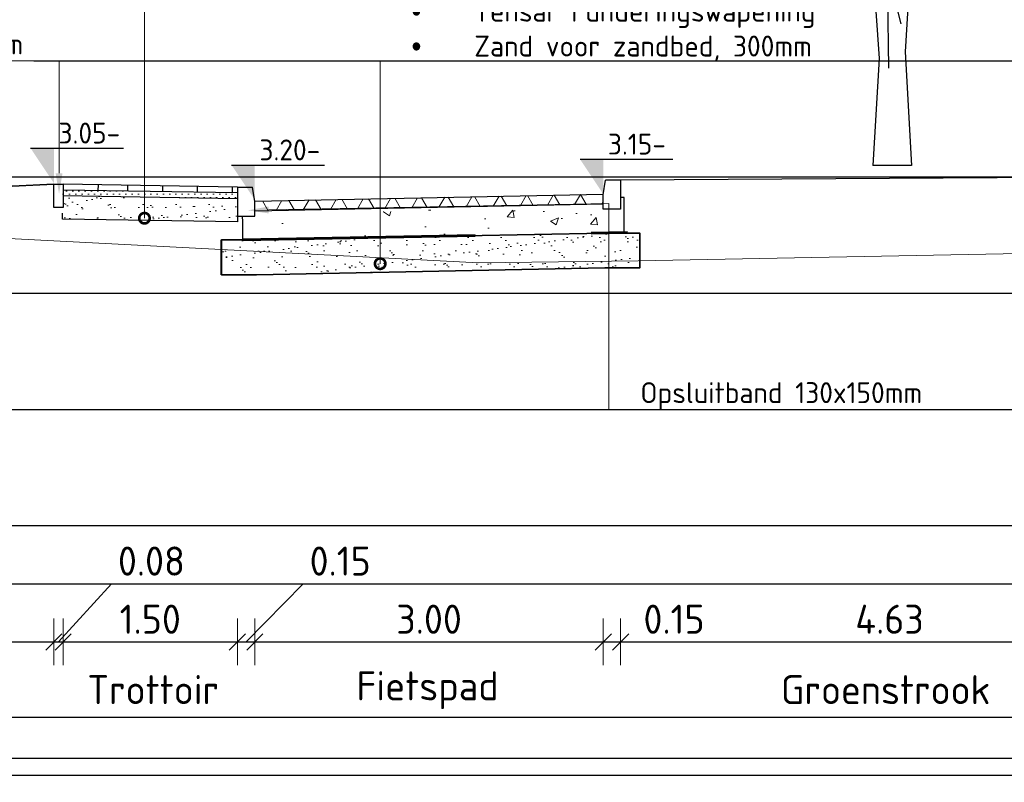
# Model space of a CAD drawing. Header units: millimetres. Extents: x 115999 to 116291, y 477119 to 477297.
# Tile 25 of 45: x 116003.67 to 116012.15, y 477263.91 to 477270.47. Entities that reach past the tile are written whole.
import ezdxf
from ezdxf import colors
from ezdxf.entities.mleader import LeaderData, LeaderLine
from ezdxf.math import Vec2, Vec3

# ---------------------------------------------------------------- set-up
doc = ezdxf.new("R2010")
doc.units = ezdxf.units.MM
doc.linetypes.add('DASHED', pattern=[0.75, 0.5, -0.25])
doc.linetypes.add('DASHED2', pattern=[0.375, 0.25, -0.125])
doc.layers.get('Defpoints').update_dxf_attribs({"lineweight": 25})
for name, color, linetype, lineweight in [('B-WE-GR-BOOM-SD', 254, 'Continuous', 25), ('B-WE-GW-MAAIVELD-GD', 93, 'Continuous', 18), ('N-WE-GW-GROND_ZAND-AD', 253, 'Continuous', 18), ('N-WE-VH-VERHARDING-FUNDERING-WAP', 2, 'DASHED', 60), ('N-WE-VH-VERHARDING_ASFALT-AD', 252, 'Continuous', 18), ('N-WE-VH-VERHARDING_ASFALT-G', 252, 'Continuous', 35), ('N-WE-VH-VERHARDING_FUNDERING-AD', 252, 'Continuous', 18), ('X-XX-AL-AANPIJLING-M', 7, 'Continuous', 18), ('X-XX-AL-DETAIL1-GD', 7, 'Continuous', 25), ('X-XX-AL-PEILMAAT-SD', 7, 'Continuous', 25), ('X-XX-AL-VERWIJZING-T18', 7, 'Continuous', 18)]:
    doc.layers.add(name, color=color, linetype=linetype, lineweight=lineweight)
doc.layers.add('X-XX-AL-HULPLIJN-GD', color=205, linetype='Continuous', lineweight=25, plot=False)
doc.styles.add('NLCS-ISO', font='txt')
doc.styles.add('NLCS-ISO-ANNOTATIEF-T18', font='txt', dxfattribs={"height": 1.8})
doc.styles.add('NLCS-ISO-ANNOTATIEF-T25', font='txt', dxfattribs={"height": 2.5})
doc.dimstyles.new('NLCS-ANNOTATIEF-T25-SCHRAP_L2_H1', dxfattribs={"dimtxt": 2.5, "dimasz": 1.4, "dimexe": 2, "dimexo": 2, "dimgap": 0.7, "dimtad": 1, "dimzin": 0, "dimdsep": 46, "dimtxsty": 'NLCS-ISO-ANNOTATIEF-T25', "dimblk": 'OBLIQUE', "dimcen": 0, "dimdle": 2, "dimclrd": 256, "dimclre": 256, "dimclrt": 256, "dimadec": 1, "dimazin": 0, "dimtfac": 1, "dimtdec": 3, "dimtofl": 0, "dimtmove": 0, "dimatfit": 3, "dimldrblk": 'OBLIQUE', "dimfxl": 2, "dimfxlon": 1, "dimtfillclr": 256, "dimtolj": 1, "dimtzin": 0, "dimlwd": -1, "dimlwe": -1, "dimarcsym": 0})

# ---------------------------------------------------------------- blocks, each defined once
blk = doc.blocks.new('_DotSmall')
at = {"color": 0, "linetype": 'ByBlock', "const_width": 0.5}
blk.add_lwpolyline([(-0.0625, 0, 1), (0.0625, 0, 1)], format="xyb", close=True, dxfattribs=at)
blk = doc.blocks.new('SAL-PEILMAAT_INFRACAD_H01-SOD')
blk.add_line((-2, 3), (6, 3))
blk.add_solid([(-2, 3), (0, 3), (0, 0)])
at = {"style": 'NLCS-ISO'}
blk.add_attdef('...', (0.4, 3.4), '', height=1.8, dxfattribs=at)
blk = doc.blocks.new('_Oblique')
at = {"color": 0, "linetype": 'ByBlock', "lineweight": -2}
blk.add_line((-0.5, -0.5), (0.5, 0.5), dxfattribs=at)
blk = doc.blocks.new('*D27')
at = {"layer": 'Defpoints', "color": 0, "transparency": 16777216}
for p in [(116005.5467, 477269.0801), (116004.0467, 477269.0551), (116005.5467, 477265.1178)]:
    blk.add_point(p, dxfattribs=at)
at = {"layer": 'X-XX-AL-AANPIJLING-M', "transparency": 16777216}
for p, q in [((116004.0467, 477265.3178), (116004.0467, 477264.9178)), ((116005.5467, 477265.3178), (116005.5467, 477264.9178)), ((116003.8467, 477265.1178), (116005.7467, 477265.1178))]:
    blk.add_line(p, q, dxfattribs=at)
at = {"layer": 'X-XX-AL-AANPIJLING-M', "transparency": 16777216, "xscale": 0.14, "yscale": 0.14, "zscale": 0.14, "rotation": 180}
blk.add_blockref('_Oblique', (116004.0467, 477265.1178), dxfattribs=at)
at = {"layer": 'X-XX-AL-AANPIJLING-M', "transparency": 16777216, "xscale": 0.14, "yscale": 0.14, "zscale": 0.14}
blk.add_blockref('_Oblique', (116005.5467, 477265.1178), dxfattribs=at)
at = {"layer": 'X-XX-AL-AANPIJLING-M', "transparency": 16777216, "insert": (116004.7967, 477265.3128), "char_height": 0.25, "attachment_point": 5, "style": 'NLCS-ISO-ANNOTATIEF-T25'}
blk.add_mtext('\\A1;1.50', dxfattribs=at)
blk = doc.blocks.new('*D28')
at = {"layer": 'Defpoints', "color": 0, "transparency": 16777216}
for p in [(116005.5467, 477269.0801), (116005.6967, 477268.8801), (116005.6967, 477265.1178)]:
    blk.add_point(p, dxfattribs=at)
at = {"layer": 'X-XX-AL-AANPIJLING-M', "transparency": 16777216}
for p, q in [((116005.6217, 477265.1178), (116006.1117, 477265.6178)), ((116006.1117, 477265.6178), (116006.7517, 477265.6178)), ((116005.5467, 477265.3178), (116005.5467, 477264.9178)), ((116005.6967, 477265.3178), (116005.6967, 477264.9178)), ((116005.3467, 477265.1178), (116005.8967, 477265.1178))]:
    blk.add_line(p, q, dxfattribs=at)
at = {"layer": 'X-XX-AL-AANPIJLING-M', "transparency": 16777216, "xscale": 0.14, "yscale": 0.14, "zscale": 0.14, "rotation": 180}
blk.add_blockref('_Oblique', (116005.5467, 477265.1178), dxfattribs=at)
at = {"layer": 'X-XX-AL-AANPIJLING-M', "transparency": 16777216, "xscale": 0.14, "yscale": 0.14, "zscale": 0.14}
blk.add_blockref('_Oblique', (116005.6967, 477265.1178), dxfattribs=at)
at = {"layer": 'X-XX-AL-AANPIJLING-M', "transparency": 16777216, "insert": (116006.4317, 477265.8128), "char_height": 0.25, "attachment_point": 5, "style": 'NLCS-ISO-ANNOTATIEF-T25'}
blk.add_mtext('\\A1;0.15', dxfattribs=at)
blk = doc.blocks.new('*D29')
at = {"layer": 'Defpoints', "color": 0, "transparency": 16777216}
for p in [(116005.6967, 477268.9101), (116008.6967, 477268.9701), (116008.6967, 477265.1178)]:
    blk.add_point(p, dxfattribs=at)
at = {"layer": 'X-XX-AL-AANPIJLING-M', "transparency": 16777216}
for p, q in [((116005.6967, 477265.3178), (116005.6967, 477264.9178)), ((116008.6967, 477265.3178), (116008.6967, 477264.9178)), ((116005.4967, 477265.1178), (116008.8967, 477265.1178))]:
    blk.add_line(p, q, dxfattribs=at)
at = {"layer": 'X-XX-AL-AANPIJLING-M', "transparency": 16777216, "xscale": 0.14, "yscale": 0.14, "zscale": 0.14, "rotation": 180}
blk.add_blockref('_Oblique', (116005.6967, 477265.1178), dxfattribs=at)
at = {"layer": 'X-XX-AL-AANPIJLING-M', "transparency": 16777216, "xscale": 0.14, "yscale": 0.14, "zscale": 0.14}
blk.add_blockref('_Oblique', (116008.6967, 477265.1178), dxfattribs=at)
at = {"layer": 'X-XX-AL-AANPIJLING-M', "transparency": 16777216, "insert": (116007.1967, 477265.3128), "char_height": 0.25, "attachment_point": 5, "style": 'NLCS-ISO-ANNOTATIEF-T25'}
blk.add_mtext('\\A1;3.00', dxfattribs=at)
blk = doc.blocks.new('*D30')
at = {"layer": 'Defpoints', "color": 0, "transparency": 16777216}
for p in [(116008.8459, 477268.9901), (116008.6967, 477268.9401), (116008.8459, 477265.1178)]:
    blk.add_point(p, dxfattribs=at)
at = {"layer": 'X-XX-AL-AANPIJLING-M', "transparency": 16777216}
for p, q in [((116008.6967, 477265.3178), (116008.6967, 477264.9178)), ((116008.8459, 477265.3178), (116008.8459, 477264.9178)), ((116008.4967, 477265.1178), (116008.8459, 477265.1178)), ((116008.8459, 477265.1178), (116009.6259, 477265.1178))]:
    blk.add_line(p, q, dxfattribs=at)
at = {"layer": 'X-XX-AL-AANPIJLING-M', "transparency": 16777216, "xscale": 0.14, "yscale": 0.14, "zscale": 0.14, "rotation": 180}
blk.add_blockref('_Oblique', (116008.6967, 477265.1178), dxfattribs=at)
at = {"layer": 'X-XX-AL-AANPIJLING-M', "transparency": 16777216, "xscale": 0.14, "yscale": 0.14, "zscale": 0.14}
blk.add_blockref('_Oblique', (116008.8459, 477265.1178), dxfattribs=at)
at = {"layer": 'X-XX-AL-AANPIJLING-M', "transparency": 16777216, "insert": (116009.3059, 477265.3128), "char_height": 0.25, "attachment_point": 5, "style": 'NLCS-ISO-ANNOTATIEF-T25'}
blk.add_mtext('\\A1;0.15', dxfattribs=at)
blk = doc.blocks.new('*D31')
at = {"layer": 'Defpoints', "color": 0, "transparency": 16777216}
for p in [(116008.8459, 477269.1401), (116013.4759, 477269.1197), (116013.4759, 477265.1178)]:
    blk.add_point(p, dxfattribs=at)
at = {"layer": 'X-XX-AL-AANPIJLING-M', "transparency": 16777216}
for p, q in [((116008.8459, 477265.3178), (116008.8459, 477264.9178)), ((116013.4759, 477265.3178), (116013.4759, 477264.9178)), ((116008.6459, 477265.1178), (116013.6759, 477265.1178))]:
    blk.add_line(p, q, dxfattribs=at)
at = {"layer": 'X-XX-AL-AANPIJLING-M', "transparency": 16777216, "xscale": 0.14, "yscale": 0.14, "zscale": 0.14, "rotation": 180}
blk.add_blockref('_Oblique', (116008.8459, 477265.1178), dxfattribs=at)
at = {"layer": 'X-XX-AL-AANPIJLING-M', "transparency": 16777216, "xscale": 0.14, "yscale": 0.14, "zscale": 0.14}
blk.add_blockref('_Oblique', (116013.4759, 477265.1178), dxfattribs=at)
at = {"layer": 'X-XX-AL-AANPIJLING-M', "transparency": 16777216, "insert": (116011.1609, 477265.3128), "char_height": 0.25, "attachment_point": 5, "style": 'NLCS-ISO-ANNOTATIEF-T25'}
blk.add_mtext('\\A1;4.63', dxfattribs=at)
blk = doc.blocks.new('SGR-BOOM_S01_I_ZIJ-D')
for p, q in [((0.171, 1.937), (0.182, 1.119)), ((0.263, 1.868), (0.321, 1.626)), ((0.445, 0), (0, 0))]:
    blk.add_line(p, q)
at = {"flags": 128}
for points in [[(-0.491, 4.121), (-0.303, 3.821), (-0.003, 2.319), (0.072, 1.229), (0, 0)], [(0.298, 2.957), (0.411, 1.943), (0.373, 1.304), (0.445, 0)]]:
    blk.add_lwpolyline(points, dxfattribs=at)
blk = doc.blocks.new('*D154')
at = {"layer": 'Defpoints', "color": 0, "transparency": 16777216}
for p in [(116003.9667, 477269.0551), (116004.0467, 477268.8801), (116004.0467, 477265.1178)]:
    blk.add_point(p, dxfattribs=at)
at = {"layer": 'X-XX-AL-AANPIJLING-M', "transparency": 16777216}
for p, q in [((116004.0067, 477265.1178), (116004.4617, 477265.6178)), ((116004.4617, 477265.6178), (116005.1517, 477265.6178)), ((116003.9667, 477265.3178), (116003.9667, 477264.9178)), ((116004.0467, 477265.3178), (116004.0467, 477264.9178)), ((116003.9667, 477265.1178), (116003.8267, 477265.1178)), ((116003.9667, 477265.1178), (116004.0467, 477265.1178)), ((116004.0467, 477265.1178), (116004.1867, 477265.1178))]:
    blk.add_line(p, q, dxfattribs=at)
at = {"layer": 'X-XX-AL-AANPIJLING-M', "transparency": 16777216, "xscale": 0.14, "yscale": 0.14, "zscale": 0.14}
blk.add_blockref('_Oblique', (116003.9667, 477265.1178), dxfattribs=at)
at = {"layer": 'X-XX-AL-AANPIJLING-M', "transparency": 16777216, "xscale": 0.14, "yscale": 0.14, "zscale": 0.14, "rotation": 180}
blk.add_blockref('_Oblique', (116004.0467, 477265.1178), dxfattribs=at)
at = {"layer": 'X-XX-AL-AANPIJLING-M', "transparency": 16777216, "insert": (116004.8067, 477265.8128), "char_height": 0.25, "attachment_point": 5, "style": 'NLCS-ISO-ANNOTATIEF-T25'}
blk.add_mtext('\\A1;0.08', dxfattribs=at)
blk = doc.blocks.new('*D197')
at = {"layer": 'Defpoints', "color": 0, "transparency": 16777216}
for p in [(116010.5299, 477267.1972), (116011.726, 477267.1007), (116011.726, 477264.512)]:
    blk.add_point(p, dxfattribs=at)
at = {"layer": 'X-XX-AL-AANPIJLING-M', "transparency": 16777216, "insert": (116011.1279, 477264.707), "char_height": 0.25, "attachment_point": 5, "style": 'NLCS-ISO-ANNOTATIEF-T25'}
blk.add_mtext('\\A1;Groenstrook', dxfattribs=at)
blk = doc.blocks.new('_None')
blk = doc.blocks.new('*D198')
at = {"layer": 'Defpoints', "color": 0, "transparency": 16777216}
for p in [(116006.686, 477267.1972), (116007.8821, 477267.1007), (116007.8821, 477264.4691)]:
    blk.add_point(p, dxfattribs=at)
at = {"layer": 'X-XX-AL-AANPIJLING-M', "transparency": 16777216, "insert": (116007.184, 477264.7016), "char_height": 0.25, "attachment_point": 5, "style": 'NLCS-ISO-ANNOTATIEF-T25'}
blk.add_mtext('\\A1;Fietspad', dxfattribs=at)
blk = doc.blocks.new('*D199')
at = {"layer": 'Defpoints', "color": 0, "transparency": 16777216}
for p in [(116004.3234, 477267.1972), (116005.5196, 477267.1007), (116005.5196, 477264.512)]:
    blk.add_point(p, dxfattribs=at)
at = {"layer": 'X-XX-AL-AANPIJLING-M', "transparency": 16777216, "insert": (116004.8215, 477264.707), "char_height": 0.25, "attachment_point": 5, "style": 'NLCS-ISO-ANNOTATIEF-T25'}
blk.add_mtext('\\A1;Trottoir', dxfattribs=at)

msp = doc.modelspace()

# ---------------------------------------------------------------- hatches: boundary and pattern name
at = {"layer": 'N-WE-GW-GROND_ZAND-AD'}
h = msp.add_hatch(dxfattribs=at)
h.set_pattern_fill('AGW-GROND_ZAND_DRAINZAND', color=256, scale=0.03, pattern_type=2)
h.set_pattern_definition([(45, (-19.738296, -0.025), (-0.0269407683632, 0.0269407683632), [0, -0.0381])])
h.paths.add_polyline_path([(116004.0467, 477269.0051), (116005.5467, 477268.9801), (116005.5467, 477268.9301), (116004.0467, 477268.9551)])
at = {"layer": 'N-WE-VH-VERHARDING_ASFALT-AD'}
h = msp.add_hatch(dxfattribs=at)
h.set_pattern_fill('AVH-ASFALT', color=1, scale=0.2, pattern_type=2)
h.set_pattern_definition([(60, (115982.40448, 477264.16766), (-0.1732051, 0.1), []), (120, (115982.40448, 477264.16766), (-0.1732051, -0.1), [])])
h.paths.add_polyline_path([(116008.6967, 477268.9701), (116008.6967, 477268.8851), (116005.6984, 477268.8251), (116005.6967, 477268.8301), (116005.6967, 477268.9101)])
at = {"layer": 'N-WE-VH-VERHARDING_FUNDERING-AD'}
h = msp.add_hatch(dxfattribs=at)
h.set_pattern_fill('AVH-FUNDERING_ZAND', color=256, scale=0.091, pattern_type=2)
h.set_pattern_definition([(37.5, (-19.7383, -0.025), (-0.00573239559, 0.17534096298), [0, -0.13832, 0, -0.1547, 0, -0.147875]), (7.5, (-19.7383, -0.025), (0.16104968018, 0.25681529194), [0, -0.07462, 0, -0.12467, 0, -0.047775]), (327.5, (-19.85023, -0.025), (0.28338690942, 0.00051497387), [0, -0.0455, 0, -0.1638, 0, -0.21385]), (317.5, (-19.85023, -0.025), (0.27355752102, 0.07986847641), [0, -0.02275, 0, -0.10738, 0, -0.12285])])
h.paths.add_polyline_path([(116004.0467, 477268.8051), (116004.0467, 477268.8551), (116004.0467, 477268.9551), (116005.5467, 477268.9301), (116005.5467, 477268.8301), (116005.5467, 477268.73), (116004.0407, 477268.7551)])
h = msp.add_hatch(dxfattribs=at)
h.set_pattern_fill('AVH-FUNDERING_GRANULAAT_MENG_01', color=256, scale=0.1, pattern_type=2)
h.set_pattern_definition([(50, (116001.5531, 477268.58515), (0.71726, -0.06275), [0.075, -0.825]), (355, (116001.5531, 477268.58515), (-0.13875, 0.75219), [0.06, -0.66]), (100.451, (116001.6129, 477268.5799), (0.57851, 0.68944), [0.06374, -0.70114]), (46.184, (116001.5531, 477268.78515), (1.06724, -0.16552), [0.1125, -1.2375]), (96.636, (116001.642, 477268.7714), (0.93466, 0.97412), [0.09561, -1.05171]), (351.184, (116001.5531, 477268.7852), (0.93466, 0.97412), [0.09, -0.99]), (21, (116001.6531, 477268.73515), (0.596907, -0.40262), [0.075, -0.825]), (326, (116001.6531, 477268.73515), (0.243315, 0.72515), [0.06, -0.66]), (71.451, (116001.70285, 477268.7016), (0.84022, 0.32253), [0.06374, -0.70114]), (37.5, (116001.5531, 477268.58515), (0.01216, 0.332894), [0, -0.652, 0, -0.67, 0, -0.6625]), (7.5, (116001.5531, 477268.58515), (0.26307, 0.394412), [0, -0.382, 0, -0.637, 0, -0.2525]), (327.5, (116001.3301, 477268.58515), (0.533822, -0.022555), [0, -0.25, 0, -0.78, 0, -1.035]), (317.5, (116001.2301, 477268.58515), (0.583186, 0.100105), [0, -0.325, 0, -0.518, 0, -0.735])])
h.paths.add_polyline_path([(116005.5934, 477268.7301), (116005.5917, 477268.7801), (116005.6967, 477268.7801), (116008.6967, 477268.8851), (116008.6959, 477268.8401), (116008.8756, 477268.8401), (116008.8766, 477268.6352), (116008.7044, 477268.6346), (116005.5934, 477268.5752), (116005.5044, 477268.5752)])
h = msp.add_hatch(dxfattribs=at)
h.set_pattern_fill('AVH-FUNDERING_ZAND', color=256, scale=0.091, pattern_type=2)
h.set_pattern_definition([(37.5, (115982.40448, 477264.21766), (-0.0057324, 0.175341), [0, -0.13832, 0, -0.1547, 0, -0.147875]), (7.5, (115982.40448, 477264.21766), (0.1610497, 0.2568153), [0, -0.07462, 0, -0.12467, 0, -0.047775]), (327.5, (115982.29255, 477264.21766), (0.2833869, 0.000515), [0, -0.0455, 0, -0.1638, 0, -0.21385]), (317.5, (115982.29255, 477264.21766), (0.2735575, 0.0798685), [0, -0.02275, 0, -0.10738, 0, -0.12285])])
h.paths.add_polyline_path([(116005.4104, 477268.5752), (116005.5044, 477268.5752), (116005.7044, 477268.5752), (116008.7044, 477268.6352), (116008.9044, 477268.6352), (116009.0104, 477268.6352), (116009.0104, 477268.3352), (116008.7104, 477268.3352), (116005.7104, 477268.2752), (116005.4104, 477268.2752)])

# ---------------------------------------------------------------- linework, layer by layer
at = {"layer": 'B-WE-GW-MAAIVELD-GD', "color": 93, "linetype": 'Continuous', "lineweight": 18}
msp.add_lwpolyline([(116001.9343, 477268.7661), (116002.314, 477268.6339), (116003.1325, 477268.6114), (116007.6241, 477268.3784), (116008.9969, 477268.3955), (116013.6347, 477268.4845), (116014.6659, 477268.5923), (116017.7924, 477268.8169), (116018.3486, 477268.8451), (116018.4108, 477268.8725), (116018.6728, 477268.8599), (116018.7057, 477268.8644), (116018.7128, 477268.8587), (116018.7587, 477268.8652), (116018.7608, 477268.8647), (116019.5582, 477268.9702), (116020.6331, 477268.992), (116024.6645, 477269.0829), (116025.0918, 477269.0974), (116026.423, 477269.1039), (116027.1959, 477269.1129)], dxfattribs=at)
at = {"layer": 'N-WE-VH-VERHARDING-FUNDERING-WAP', "ltscale": 4}
msp.add_lwpolyline([(116005.5934, 477268.5752), (116008.9044, 477268.6396)], dxfattribs=at)
at = {"layer": 'N-WE-VH-VERHARDING_ASFALT-G'}
msp.add_lwpolyline([(116005.4104, 477268.5752), (116005.5044, 477268.5752), (116005.7044, 477268.5752), (116008.7044, 477268.6352), (116008.9044, 477268.6352), (116009.0104, 477268.6352), (116009.0104, 477268.3352), (116008.7104, 477268.3352), (116005.7104, 477268.2752), (116005.4104, 477268.2752), (116005.4104, 477268.5752)], close=True, dxfattribs=at)
at = {"layer": 'X-XX-AL-DETAIL1-GD', "flags": 128}
for points in [[(116008.8459, 477269.0901), (116008.8459, 477268.8401), (116008.6959, 477268.8401)], [(116008.6959, 477268.8401), (116008.6959, 477268.9651), (116008.7159, 477269.0901)], [(116008.8459, 477269.0901), (116008.7159, 477269.0901), (116008.7159, 477269.0901)], [(116005.5467, 477269.0301), (116005.5467, 477268.7801), (116005.6967, 477268.7801)], [(116005.5467, 477269.0301), (116005.6767, 477269.0301), (116005.6767, 477269.0301)], [(116005.6967, 477268.7801), (116005.6967, 477268.9051), (116005.6767, 477269.0301)], [(116005.6967, 477268.9101), (116008.6967, 477268.9701)], [(116005.6984, 477268.8251), (116008.6984, 477268.8851)], [(116005.7494, 477268.5752), (116005.5934, 477268.5752), (116005.5934, 477268.7301), (116005.5917, 477268.7801)], [(116005.7044, 477268.5752), (116008.7044, 477268.6352)], [(116005.7084, 477268.2752), (116005.4084, 477268.2752), (116005.4084, 477268.5752), (116005.5464, 477268.5752)], [(116005.7046, 477268.2752), (116008.7046, 477268.3352)], [(116002.8872, 477264.4691), (116057.9216, 477264.4691)]]:
    msp.add_lwpolyline(points, dxfattribs=at)
at = {"layer": 'X-XX-AL-DETAIL1-GD'}
for points in [[(116013.4759, 477269.1197), (116008.8459, 477269.0901)], [(116001.9252, 477268.959), (116003.9667, 477269.0551)], [(116003.9667, 477269.0551), (116001.9343, 477268.9594)], [(116003.9667, 477269.0551), (116004.0467, 477269.0551), (116004.0467, 477268.8551), (116003.9667, 477268.8551), (116003.9667, 477269.0551)], [(116005.5459, 477268.9801), (116004.0459, 477269.0051)], [(116005.5467, 477269.0301), (116004.0467, 477269.0551)], [(116004.3469, 477269.0501), (116004.346, 477269.0001)], [(116004.6018, 477269.0451), (116004.601, 477268.9951)], [(116004.9018, 477269.0401), (116004.901, 477268.9901)], [(116005.2018, 477269.0351), (116005.2009, 477268.9851)], [(116005.5017, 477269.0301), (116005.5009, 477268.9801)], [(116005.545, 477268.9301), (116004.045, 477268.9551)], [(116008.7044, 477268.6352), (116008.8766, 477268.6352), (116008.8752, 477268.9401), (116008.8459, 477268.9401)], [(116004.0417, 477268.7551), (116004.0417, 477268.8051)], [(116005.5467, 477268.8301), (116005.5467, 477268.73)], [(116005.5467, 477268.73), (116004.0417, 477268.7551)], [(116008.7104, 477268.3352), (116009.0104, 477268.3352), (116009.0104, 477268.6352), (116008.9044, 477268.6352)]]:
    msp.add_lwpolyline(points, dxfattribs=at)
at = {"layer": 'X-XX-AL-HULPLIJN-GD'}
for p, q in [((115999.2933, 477270.1178), (116062.9705, 477270.1178)), ((115999.2933, 477269.1178), (116028.918, 477269.1178)), ((115999.2933, 477268.1178), (116063.0307, 477268.1178)), ((115999.2933, 477267.1178), (116060.8359, 477267.1178)), ((115999.2933, 477266.1178), (116028.918, 477266.1178)), ((115999.2933, 477265.6178), (116028.918, 477265.6178)), ((115999.2933, 477265.1178), (116028.918, 477265.1178)), ((115999.2933, 477265.1178), (116028.918, 477265.1178)), ((115999.2933, 477264.1178), (116028.918, 477264.1178))]:
    msp.add_line(p, q, dxfattribs=at)
msp.add_lwpolyline([(115999.4933, 477274.4337), (116060.0487, 477274.4337), (116060.0487, 477263.969), (115999.4933, 477263.969)], close=True, dxfattribs=at)

# ---------------------------------------------------------------- block references
at = {"layer": 'B-WE-GR-BOOM-SD', "linetype": 'DASHED2', "xscale": 0.75, "yscale": 0.75, "zscale": 0.75}
msp.add_blockref('SGR-BOOM_S01_I_ZIJ-D', (116011.0164, 477269.2151), dxfattribs=at)
at = {"layer": 'X-XX-AL-PEILMAAT-SD', "xscale": 0.1, "yscale": 0.1, "zscale": 0.1}
for p, values in [((116003.9667, 477269.0651), {'...': '3.05-'}), ((116008.6967, 477268.9701), {'...': '3.15-'}), ((116005.6967, 477268.9201), {'...': '3.20-'})]:
    msp.add_blockref('SAL-PEILMAAT_INFRACAD_H01-SOD', p, dxfattribs=at).add_auto_attribs(values)

# ---------------------------------------------------------------- dimensions: what is measured, and where the dimension line sits
at = {"layer": 'X-XX-AL-AANPIJLING-M'}
for base, p1, p2, picture, middle in [((116005.5467, 477265.1178), (116004.0467, 477269.0551), (116005.5467, 477269.0801), '*D27', (116004.7967, 477265.3128)), ((116013.4759, 477265.1178), (116008.8459, 477269.1401), (116013.4759, 477269.1197), '*D31', (116011.1609, 477265.3128)), ((116008.8459, 477265.1178), (116008.6967, 477268.9401), (116008.8459, 477268.9901), '*D30', (116009.3059, 477265.3128)), ((116008.6967, 477265.1178), (116005.6967, 477268.9101), (116008.6967, 477268.9701), '*D29', (116007.1967, 477265.3128))]:
    dim = msp.add_linear_dim(base=base, p1=p1, p2=p2, dimstyle='NLCS-ANNOTATIEF-T25-SCHRAP_L2_H1', dxfattribs=at)
    dim.commit()
    dim.dimension.update_dxf_attribs({"geometry": picture, "text_midpoint": middle})
for base, p1, p2, picture, middle in [((116005.6967, 477265.1178), (116005.5467, 477269.0801), (116005.6967, 477268.8801), '*D28', (116006.1817, 477265.6178)), ((116004.0467, 477265.1178), (116003.9667, 477269.0551), (116004.0467, 477268.8801), '*D154', (116004.5317, 477265.6178))]:
    dim = msp.add_linear_dim(base=base, p1=p1, p2=p2, dimstyle='NLCS-ANNOTATIEF-T25-SCHRAP_L2_H1', override={"dimtmove": 1}, dxfattribs=at)
    dim.commit()
    dim.dimension.update_dxf_attribs({"geometry": picture, "text_midpoint": middle, "dimtype": 160})
for base, p1, p2, text, picture, middle in [((116005.5196, 477264.512), (116004.3234, 477267.1972), (116005.5196, 477267.1007), 'Trottoir', '*D199', (116004.8215, 477264.512)), ((116007.8821, 477264.4691), (116006.686, 477267.1972), (116007.8821, 477267.1007), 'Fietspad', '*D198', (116007.184, 477264.4691)), ((116011.726, 477264.512), (116010.5299, 477267.1972), (116011.726, 477267.1007), 'Groenstrook', '*D197', (116011.1279, 477264.512))]:
    dim = msp.add_linear_dim(base=base, p1=p1, p2=p2, angle=180, text=text, dimstyle='NLCS-ANNOTATIEF-T25-SCHRAP_L2_H1', override={"dimblk1": 'None', "dimblk2": 'None', "dimsah": 1, "dimse1": 1, "dimse2": 1, "dimsd1": 1, "dimsd2": 1}, dxfattribs=at)
    dim.commit()
    dim.dimension.update_dxf_attribs({"geometry": picture, "text_midpoint": middle, "dimtype": 160})

# ---------------------------------------------------------------- leaders
at = {"layer": 'X-XX-AL-VERWIJZING-T18'}
ml = msp.add_multileader_mtext('Standard', dxfattribs=at)
ml.set_content('\\pxi-3,l3,t3;{\\fSymbol|b0|i0|c2|p18;·^I}25 mm AC 8 Surf DL-A rood\\P{\\fSymbol|b0|i0|c2|p18;·^I}65 mm AC 22 Base OL-A\\P{\\fSymbol|b0|i0|c2|p18;·^I}250mm Menggranulaat  \\P{\\fSymbol|b0|i0|c2|p18;·^I}Tensar Funderingswapening\\P{\\fSymbol|b0|i0|c2|p18;·^I}Zand voor zandbed, 300mm', color=256, style='NLCS-ISO-ANNOTATIEF-T18')
ml.set_leader_properties(color=256, linetype='ByLayer', lineweight=-1)
ml.set_arrow_properties(name='DOTSMALL')
ml.build(insert=Vec2(0, 0))
ml.multileader.update_dxf_attribs({"text_left_attachment_type": 5, "text_right_attachment_type": 5, "dogleg_length": 1.8, "arrow_head_size": 0.18, "scale": 0.1})
ctx = ml.context
ctx.base_point, ctx.scale, ctx.char_height, ctx.arrow_head_size, ctx.landing_gap_size, ctx.plane_origin = Vec3(116006.956, 477270.1178), 0.1, 0.18, 0.18, 0.09, Vec3(116006.7747, 477268.9159)
ctx.left_attachment, ctx.right_attachment = 5, 5
notes = []
notes.append((ctx, [(0, (1, 1, 0), (116006.776, 477270.1178), (1, 0), 0.18, [(3, [(116006.776, 477268.3714), (116006.776, 477268.6734), (116006.776, 477268.9013)], 0, [])])]))
ctx.mtext.insert, ctx.mtext.flow_direction = Vec3(116007.046, 477271.5338), 5
ml = msp.add_multileader_mtext('Standard', dxfattribs=at)
ml.set_content('Opsluitband 130x150mm', color=256, style='NLCS-ISO-ANNOTATIEF-T18')
ml.set_leader_properties(color=256, linetype='ByLayer', lineweight=-1)
ml.build(insert=Vec2(0, 0))
ml.multileader.update_dxf_attribs({"text_left_attachment_type": 5, "text_right_attachment_type": 5, "dogleg_length": 1.8, "arrow_head_size": 0.18, "scale": 0.1})
ctx = ml.context
ctx.base_point, ctx.scale, ctx.char_height, ctx.arrow_head_size, ctx.landing_gap_size, ctx.plane_origin = Vec3(116008.9259, 477267.1178), 0.1, 0.18, 0.18, 0.09, Vec3(116005.5473, 477269.3745)
ctx.left_attachment, ctx.right_attachment = 5, 5
notes.append((ctx, [(1, (1, 1, 0), (116008.7459, 477267.1178), (1, 0), 0.18, [(1, [(116005.6357, 477268.8301), (116008.7459, 477268.8901)], 0, [])])]))
ctx.mtext.insert, ctx.mtext.flow_direction = Vec3(116009.0159, 477267.3518), 5
for ctx, leaders in notes:
    for number, flags, end, landing, length, lines in leaders:
        leader = LeaderData()
        leader.index, (leader.has_last_leader_line, leader.has_dogleg_vector, leader.attachment_direction) = number, flags
        leader.last_leader_point, leader.dogleg_vector, leader.dogleg_length = Vec3(end), Vec3(landing), length
        for number, points, colour, breaks in lines:
            line = LeaderLine()
            line.index, line.vertices, line.color, line.breaks = number, Vec3.list(points), colors.encode_raw_color(colour), breaks
            leader.lines.append(line)
        ctx.leaders.append(leader)

# ---------------------------------------------------------------- next in the draw order: leaders
ml = msp.add_multileader_mtext('Standard', dxfattribs=at)
ml.set_content('\\pxi-3,l3,t3;{\\fSymbol|b0|i0|c2|p18;·^I}Betontegel 300x300x50mm\\P{\\fSymbol|b0|i0|c2|p18;·^I}Straatlaag, 50mm\\P{\\fSymbol|b0|i0|c2|p18;·^I}Zand voor zandbed, 200mm ', color=256, style='NLCS-ISO-ANNOTATIEF-T18')
ml.set_leader_properties(color=256, linetype='ByLayer', lineweight=-1)
ml.set_arrow_properties(name='DOTSMALL')
ml.build(insert=Vec2(0, 0))
ml.multileader.update_dxf_attribs({"text_left_attachment_type": 5, "text_right_attachment_type": 5, "dogleg_length": 1.8, "arrow_head_size": 0.18, "scale": 0.1})
ctx = ml.context
ctx.base_point, ctx.scale, ctx.char_height, ctx.arrow_head_size, ctx.landing_gap_size, ctx.plane_origin = Vec3(116000.9037, 477271.1178), 0.1, 0.18, 0.18, 0.09, Vec3(116004.7481, 477269.0047)
ctx.left_attachment, ctx.right_attachment = 5, 5
notes = []
notes.append((ctx, [(0, (1, 1, 0), (116004.7467, 477271.1178), (-1, 0), 0.18, [(3, [(116004.7467, 477268.7623), (116004.7467, 477268.9319), (116004.7467, 477268.9902)], 0, [])])]))
ctx.mtext.insert, ctx.mtext.flow_direction = Vec3(116000.9937, 477271.9338), 5
ctx.mtext.has_bg_fill, ctx.mtext.bg_color, ctx.mtext.bg_scale_factor, ctx.mtext.bg_transparency, ctx.mtext.use_window_bg_color = 1, -1027028792, 1.5, 0, 1
for ctx, leaders in notes:
    for number, flags, end, landing, length, lines in leaders:
        leader = LeaderData()
        leader.index, (leader.has_last_leader_line, leader.has_dogleg_vector, leader.attachment_direction) = number, flags
        leader.last_leader_point, leader.dogleg_vector, leader.dogleg_length = Vec3(end), Vec3(landing), length
        for number, points, colour, breaks in lines:
            line = LeaderLine()
            line.index, line.vertices, line.color, line.breaks = number, Vec3.list(points), colors.encode_raw_color(colour), breaks
            leader.lines.append(line)
        ctx.leaders.append(leader)

# ---------------------------------------------------------------- next in the draw order: leaders
ml = msp.add_multileader_mtext('Standard', dxfattribs=at)
ml.set_content('Opsluitband 80x200mm', color=256, style='NLCS-ISO-ANNOTATIEF-T18')
ml.set_leader_properties(color=256, linetype='ByLayer', lineweight=-1)
ml.build(insert=Vec2(0, 0))
ml.multileader.update_dxf_attribs({"text_left_attachment_type": 5, "text_right_attachment_type": 5, "dogleg_length": 1.8, "arrow_head_size": 0.18, "scale": 0.1})
ctx = ml.context
ctx.base_point, ctx.scale, ctx.char_height, ctx.arrow_head_size, ctx.landing_gap_size, ctx.plane_origin = Vec3(116001.2396, 477270.1178), 0.1, 0.18, 0.18, 0.09, Vec3(116004.0129, 477267.3829)
ctx.left_attachment, ctx.right_attachment = 5, 5
notes = []
notes.append((ctx, [(0, (1, 1, 0), (116004.0116, 477270.1178), (-1, 0), 0.18, [(0, [(116004.0116, 477268.9699)], 0, [])])]))
ctx.mtext.insert, ctx.mtext.flow_direction = Vec3(116001.3296, 477270.3518), 5
ctx.mtext.has_bg_fill, ctx.mtext.bg_color, ctx.mtext.bg_scale_factor, ctx.mtext.bg_transparency, ctx.mtext.use_window_bg_color = 1, -1027028792, 1.5, 0, 1
for ctx, leaders in notes:
    for number, flags, end, landing, length, lines in leaders:
        leader = LeaderData()
        leader.index, (leader.has_last_leader_line, leader.has_dogleg_vector, leader.attachment_direction) = number, flags
        leader.last_leader_point, leader.dogleg_vector, leader.dogleg_length = Vec3(end), Vec3(landing), length
        for number, points, colour, breaks in lines:
            line = LeaderLine()
            line.index, line.vertices, line.color, line.breaks = number, Vec3.list(points), colors.encode_raw_color(colour), breaks
            leader.lines.append(line)
        ctx.leaders.append(leader)

doc.saveas('drawing.dxf')
